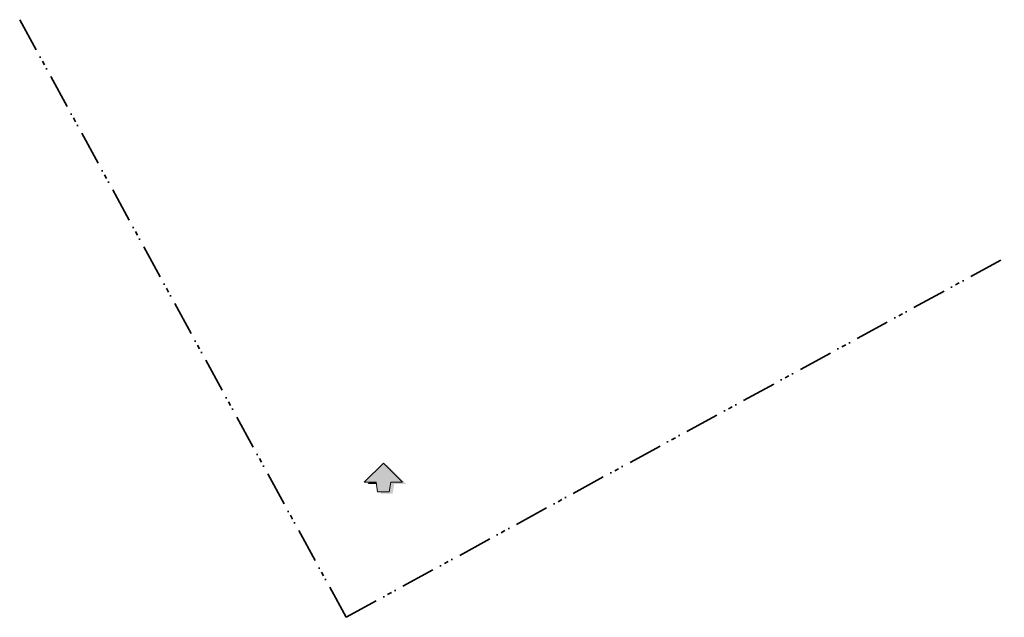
# Model space of a CAD drawing. Header units: metres. Extents: x 181549 to 182008, y 385351 to 385630.
import ezdxf

# ---------------------------------------------------------------- set-up
doc = ezdxf.new("R2010")
doc.units = ezdxf.units.M
doc.linetypes.add('VH-AMSTELBAND-SO', pattern=[30, 16, -4, 0, -2, 2, -2, 0, -4])
doc.layers.add('N-WE-VH-KANTOPSLUITING_AMSTELBAND-G', color=7, linetype='VH-AMSTELBAND-SO', lineweight=35)
doc.layers.add('X-XX-AL-ORIENTATIE-S-500', color=7, linetype='Continuous', lineweight=18)

# ---------------------------------------------------------------- blocks, each defined once
blk = doc.blocks.new('Noordpijl Donkerblauw')
at = {"true_color": 0x181464}
h = blk.add_hatch(color=188, dxfattribs=at)
h.dxf.hatch_style = 1
h.paths.add_polyline_path([(3.29, 11.79), (2.46, 10.96), (17.9, -4.47), (6.84, -4.47), (5.43, -13.43), (-2.4, -13.43), (-2.15, -15.07), (8.72, -15.07), (10.12, -6.11), (21.18, -6.11)])
h = blk.add_hatch(color=188, dxfattribs=at)
h.dxf.hatch_style = 1
h.paths.add_polyline_path([(-6.58, -6.11), (-6.84, -4.47), (-12.97, -4.47), (-14.61, -6.11)])
blk = doc.blocks.new('SAL-ORIENTATIE_NOORDPIJL-SO')
h = blk.add_hatch(color=255)
h.dxf.hatch_style = 1
h.paths.add_polyline_path([(-17.9, -4.47), (-6.84, -4.47), (-5.43, -13.43), (5.43, -13.43), (6.84, -4.47), (17.9, -4.47), (0, 13.43)])
at = {"true_color": 0xffd03b}
h = blk.add_hatch(color=40, dxfattribs=at)
h.dxf.hatch_style = 1
h.paths.add_polyline_path([(3.29, 11.79), (2.46, 10.96), (17.9, -4.47), (6.84, -4.47), (5.43, -13.43), (-2.4, -13.43), (-2.15, -15.07), (8.72, -15.07), (10.12, -6.11), (21.18, -6.11)])
h = blk.add_hatch(color=40, dxfattribs=at)
h.dxf.hatch_style = 1
h.paths.add_polyline_path([(-6.58, -6.11), (-6.84, -4.47), (-12.97, -4.47), (-14.61, -6.11)])
at = {"flags": 128}
blk.add_lwpolyline([(5.43, -13.43), (6.84, -4.47), (17.9, -4.47), (0, 13.43), (-17.9, -4.47), (-6.84, -4.47), (-5.43, -13.43), (5.43, -13.43)], close=True, dxfattribs=at)
blk.add_blockref('Noordpijl Donkerblauw', (0, 0))

msp = doc.modelspace()

# ---------------------------------------------------------------- linework, layer by layer
at = {"layer": 'N-WE-VH-KANTOPSLUITING_AMSTELBAND-G'}
for p, q in [((181548.76, 385630.2, 24.9), (181701.15, 385351.14, 24.9)), ((181701.15, 385351.14, 24.9), (182008.45, 385518.81, 24.9))]:
    msp.add_line(p, q, dxfattribs=at)

# ---------------------------------------------------------------- block references
at = {"layer": 'X-XX-AL-ORIENTATIE-S-500', "xscale": 0.5, "yscale": 0.5, "zscale": 0.5}
msp.add_blockref('SAL-ORIENTATIE_NOORDPIJL-SO', (181718.55, 385416.47), dxfattribs=at)

doc.saveas('drawing.dxf')
